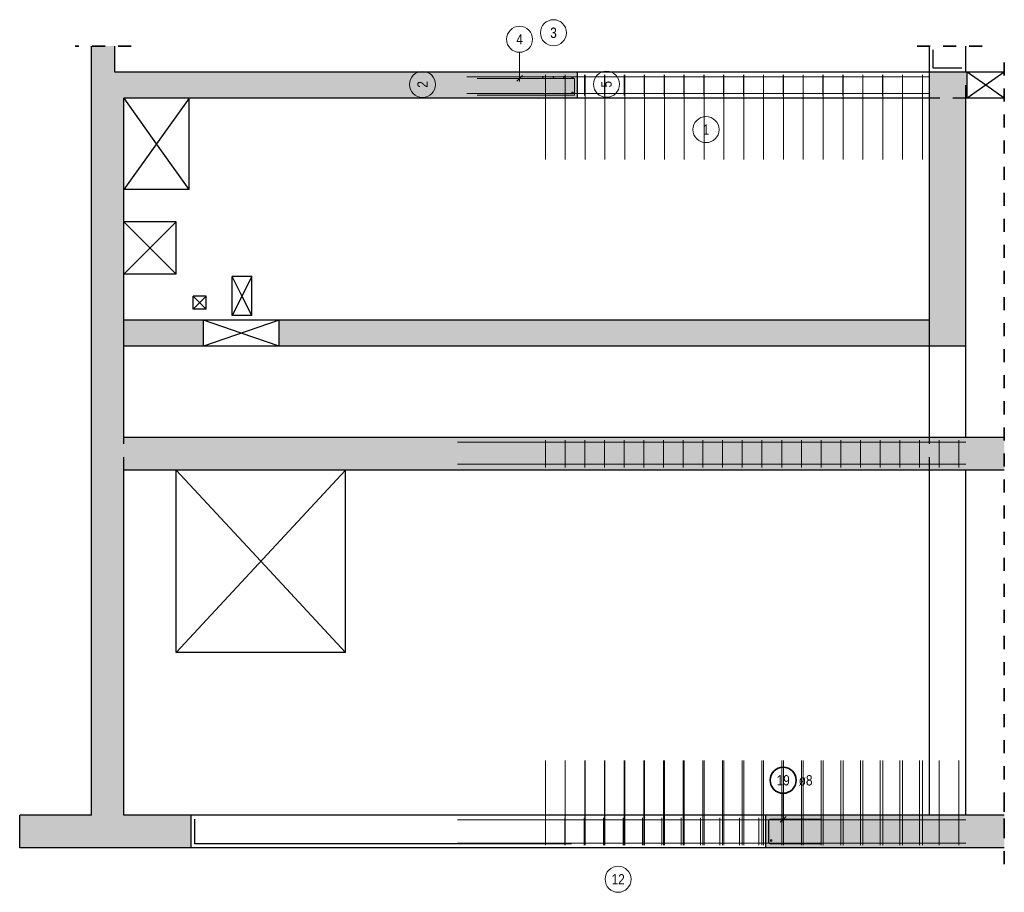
# Model space of a CAD drawing. Header units: millimetres. Extents: x -12.7 to 49.1, y -8.7 to 26.3.
# Tile 3 of 35: x 8.1 to 15.6, y -8.7 to -2. Entities that reach past the tile are written whole.
import ezdxf

# ---------------------------------------------------------------- set-up
doc = ezdxf.new("R2010")
doc.units = ezdxf.units.MM
doc.linetypes.add('HIDDEN', pattern=[0.375, 0.25, -0.125])
doc.layers.add('Achsen', color=7, linetype='Continuous', lineweight=20)
doc.layers.add('nplo Bewehrung', color=7, linetype='Continuous', lineweight=20)
doc.styles.add('Arial Narrow', font='ARIALN.TTF')

msp = doc.modelspace()

# ---------------------------------------------------------------- hatches: boundary and pattern name
at = {"lineweight": 13, "true_color": 0xd7ffd7}
for points in [[(8.85, -2.4132), (8.78, -2.4132), (8.78, -2.2133), (8.6, -2.2133), (8.6, -8.3633), (8.85, -8.3633)], [(12.03, -2.6132), (12.03, -2.4132), (8.85, -2.4132), (8.85, -2.6132)], [(12.33, -2.4132), (12.03, -2.4132), (12.03, -2.6132), (12.33, -2.6132)], [(15.31, -4.5156), (15.31, -2.4133), (15.03, -2.4133), (15.03, -4.5156)], [(15.32, -2.4133), (15.31, -2.4133), (15.31, -2.6133), (15.32, -2.6133)], [(12.03, -5.4656), (12.03, -5.2156), (8.85, -5.2156), (8.85, -5.4656)], [(15.03, -5.4656), (15.03, -5.2156), (12.03, -5.2156), (12.03, -5.4656)], [(15.31, -5.4656), (15.31, -5.2156), (15.03, -5.2156), (15.03, -5.4656)], [(15.6049, -5.4656), (15.6049, -5.2156), (15.31, -5.2156), (15.31, -5.4656)], [(8.6, -8.3633), (8.6, -8.1133), (8.05, -8.1133), (8.05, -8.3633)], [(9.365, -8.3633), (9.365, -8.1133), (8.85, -8.1133), (8.85, -8.3633)], [(15.03, -8.3633), (15.03, -8.1133), (13.775, -8.1133), (13.775, -8.3633)], [(15.03, -8.3633), (15.31, -8.3633), (15.31, -8.1133), (15.03, -8.1133)], [(15.6049, -8.3633), (15.6049, -8.1133), (15.31, -8.1133), (15.31, -8.3633)]]:
    msp.add_hatch(color=254, dxfattribs=at).paths.add_polyline_path(points)
at = {"lineweight": 13, "true_color": 0xf08e8e}
for points in [[(9.46, -4.5156), (9.46, -4.3156), (8.85, -4.3156), (8.85, -4.5156)], [(12.03, -4.3156), (10.04, -4.3156), (10.04, -4.5156), (12.03, -4.5156)], [(15.03, -4.5156), (15.03, -4.3156), (12.03, -4.3156), (12.03, -4.5156)]]:
    msp.add_hatch(color=11, dxfattribs=at).paths.add_polyline_path(points)

# ---------------------------------------------------------------- linework, layer by layer
at = {"color": 2, "linetype": 'HIDDEN', "lineweight": 35, "ltscale": 0.25}
for p, q in [((8.905, -2.2133), (8.475, -2.2133)), ((15.435, -2.2133), (14.905, -2.2133)), ((15.6049, -8.2383), (15.6049, -2.2883)), ((15.6049, -8.4883), (15.6049, -7.9883))]:
    msp.add_line(p, q, dxfattribs=at)
at = {"color": 3, "linetype": 'Continuous', "lineweight": 25}
for p, q in [((8.6, -8.1133), (8.6, -2.2133)), ((8.78, -2.4132), (8.78, -2.2133)), ((15.03, -2.4133), (15.03, -2.2133)), ((15.31, -2.4133), (15.31, -2.2133)), ((8.85, -2.4133), (8.78, -2.4133)), ((12.03, -2.4133), (8.85, -2.4133)), ((12.33, -2.4133), (12.03, -2.4133)), ((12.33, -2.6132), (12.33, -2.4132)), ((15.03, -2.4133), (12.33, -2.4133)), ((15.03, -4.5156), (15.03, -2.4133)), ((15.31, -2.4133), (15.03, -2.4133)), ((15.32, -2.4133), (15.31, -2.4133)), ((15.32, -2.6133), (15.32, -2.4133)), ((15.6049, -2.4133), (15.32, -2.4133)), ((8.85, -5.2156), (8.85, -2.6132)), ((12.03, -2.6133), (8.85, -2.6133)), ((9.35, -3.3124), (9.35, -2.6132)), ((12.33, -2.6133), (12.03, -2.6133)), ((15.03, -2.6133), (12.33, -2.6133)), ((15.31, -4.5156), (15.31, -2.6133)), ((15.32, -2.6133), (15.31, -2.6133)), ((15.6049, -2.6133), (15.32, -2.6133)), ((9.35, -3.3124), (8.85, -3.3124)), ((9.25, -3.5627), (8.85, -3.5627)), ((9.25, -3.9627), (9.25, -3.5627)), ((9.25, -3.9627), (8.85, -3.9627)), ((9.68, -4.2801), (9.68, -3.9801)), ((9.83, -3.9801), (9.68, -3.9801)), ((9.83, -4.2801), (9.83, -3.9801)), ((9.38, -4.2311), (9.38, -4.1311)), ((9.48, -4.1311), (9.38, -4.1311)), ((9.48, -4.2311), (9.48, -4.1311)), ((9.48, -4.2311), (9.38, -4.2311)), ((9.83, -4.2801), (9.68, -4.2801)), ((9.46, -4.3156), (8.85, -4.3156)), ((9.46, -4.5156), (9.46, -4.3156)), ((10.04, -4.3156), (9.46, -4.3156)), ((10.04, -4.5156), (10.04, -4.3156)), ((12.03, -4.3156), (10.04, -4.3156)), ((15.03, -4.3156), (12.03, -4.3156)), ((9.46, -4.5156), (8.85, -4.5156)), ((10.04, -4.5156), (9.46, -4.5156)), ((12.03, -4.5156), (10.04, -4.5156)), ((15.03, -4.5156), (12.03, -4.5156)), ((15.03, -5.2156), (15.03, -4.5156)), ((15.31, -4.5156), (15.03, -4.5156)), ((15.31, -5.2156), (15.31, -4.5156)), ((12.03, -5.2156), (8.85, -5.2156)), ((15.03, -5.2156), (12.03, -5.2156)), ((15.31, -5.2156), (15.03, -5.2156)), ((15.6049, -5.2156), (15.31, -5.2156)), ((8.85, -8.1133), (8.85, -5.4656)), ((12.03, -5.4656), (8.85, -5.4656)), ((9.25, -6.8656), (9.25, -5.4656)), ((10.55, -6.8656), (10.55, -5.4656)), ((15.03, -5.4656), (12.03, -5.4656)), ((15.03, -8.1133), (15.03, -5.4656)), ((15.31, -5.4656), (15.03, -5.4656)), ((15.31, -8.1133), (15.31, -5.4656)), ((15.6049, -5.4656), (15.31, -5.4656)), ((10.55, -6.8656), (9.25, -6.8656)), ((8.05, -8.3633), (8.05, -8.1133)), ((8.6, -8.1133), (8.05, -8.1133)), ((9.365, -8.1133), (8.85, -8.1133)), ((9.365, -8.3633), (9.365, -8.1133)), ((12.03, -8.1133), (9.365, -8.1133)), ((13.775, -8.1133), (12.03, -8.1133)), ((13.775, -8.3633), (13.775, -8.1133)), ((15.03, -8.1133), (13.775, -8.1133)), ((14.195, -8.1453), (13.811, -8.1453)), ((13.8858, -8.1674), (13.93, -8.1232)), ((15.31, -8.1133), (15.03, -8.1133)), ((15.6049, -8.1133), (15.31, -8.1133)), ((13.795, -8.1613), (13.795, -8.3153)), ((8.6, -8.3633), (8.05, -8.3633)), ((8.85, -8.3633), (8.6, -8.3633)), ((9.365, -8.3633), (8.85, -8.3633)), ((12.03, -8.3633), (9.365, -8.3633)), ((13.775, -8.3633), (12.03, -8.3633)), ((15.03, -8.3633), (13.775, -8.3633)), ((13.811, -8.3313), (14.195, -8.3313)), ((15.31, -8.3633), (15.03, -8.3633)), ((15.6049, -8.3633), (15.31, -8.3633))]:
    msp.add_line(p, q, dxfattribs=at)
at = {"color": 3, "linetype": 'HIDDEN', "lineweight": 25, "ltscale": 0.25}
for p, q in [((15.31, -2.6133), (15.31, -2.4133)), ((8.85, -2.6132), (8.85, -2.6124)), ((9.35, -2.6124), (8.85, -2.6124)), ((9.35, -2.6132), (9.35, -2.6124)), ((15.31, -2.6133), (15.03, -2.6133)), ((8.85, -5.4656), (8.85, -5.2156)), ((15.03, -5.4656), (15.03, -5.2156))]:
    msp.add_line(p, q, dxfattribs=at)
at = {"color": 5, "linetype": 'Continuous', "lineweight": 18}
msp.add_line((13.9079, -7.9453), (13.9079, -8.1703), dxfattribs=at)
at = {"color": 9, "linetype": 'Continuous', "lineweight": 0}
for centre in [(8.85, -2.4132), (12.03, -2.4132), (12.03, -2.6132)]:
    msp.add_circle(centre, 0.00111, dxfattribs=at)
at = {"color": 2, "linetype": 'Continuous', "lineweight": 35}
msp.add_circle((13.9079, -7.8453), 0.1, dxfattribs=at)
at = {"color": 3, "linetype": 'Continuous', "lineweight": 25}
for centre, start, end in [((13.811, -8.1613), 90, 180), ((13.811, -8.3153), 180, 270)]:
    msp.add_arc(centre, 0.016, start, end, dxfattribs=at)
at = {"layer": 'Achsen', "color": 3, "linetype": 'Continuous', "lineweight": 25}
for p, q in [((15.06, -2.3833), (15.06, -2.2433)), ((15.28, -2.3833), (15.06, -2.3833)), ((15.6049, -2.4133), (15.32, -2.6133)), ((15.4625, -2.5133), (15.32, -2.4133)), ((15.6049, -2.6133), (15.4625, -2.5133)), ((9.3494, -2.6133), (8.85, -3.3124)), ((9.1, -2.9624), (8.8506, -2.6133)), ((9.35, -3.3124), (9.1, -2.9624)), ((9.25, -3.5627), (8.85, -3.9627)), ((9.05, -3.7627), (8.85, -3.5627)), ((9.25, -3.9627), (9.05, -3.7627)), ((9.83, -3.9801), (9.68, -4.2801)), ((9.755, -4.1301), (9.68, -3.9801)), ((9.48, -4.1311), (9.38, -4.2311)), ((9.43, -4.1811), (9.38, -4.1311)), ((9.83, -4.2801), (9.755, -4.1301)), ((9.48, -4.2311), (9.43, -4.1811)), ((10.04, -4.3156), (9.46, -4.5156)), ((9.75, -4.4156), (9.46, -4.3156)), ((10.04, -4.5156), (9.75, -4.4156)), ((10.55, -5.4656), (9.25, -6.8656)), ((9.9, -6.1656), (9.25, -5.4656)), ((10.55, -6.8656), (9.9, -6.1656)), ((9.395, -8.3333), (9.395, -8.1433)), ((12.285, -8.3333), (9.395, -8.3333))]:
    msp.add_line(p, q, dxfattribs=at)
at = {"layer": 'Achsen', "color": 3, "linetype": 'HIDDEN', "lineweight": 25, "ltscale": 0.25}
for p, q in [((8.8506, -2.6133), (8.85, -2.6124)), ((9.35, -2.6124), (9.3494, -2.6133))]:
    msp.add_line(p, q, dxfattribs=at)
at = {"layer": 'nplo Bewehrung', "color": 9, "linetype": 'Continuous', "lineweight": 0}
for p, q in [((11.8854, -2.2612), (11.8854, -2.4862)), ((11.48, -2.4492), (15.03, -2.4492)), ((11.48, -2.4492), (15.03, -2.4492)), ((11.56, -2.4612), (12.306, -2.4612)), ((11.8633, -2.4833), (11.9075, -2.4391)), ((12.084, -3.0833), (12.084, -2.4333)), ((12.2362, -3.0833), (12.2362, -2.4333)), ((12.306, -2.4612), (12.306, -2.5892)), ((12.384, -2.5932), (12.384, -2.4332)), ((12.3885, -3.0833), (12.3885, -2.4333)), ((12.5365, -2.5932), (12.5365, -2.4332)), ((12.5407, -3.0833), (12.5407, -2.4333)), ((12.689, -2.5932), (12.689, -2.4332)), ((12.6929, -3.0833), (12.6929, -2.4333)), ((12.8414, -2.5932), (12.8414, -2.4332)), ((12.8451, -3.0833), (12.8451, -2.4333)), ((12.9939, -2.5932), (12.9939, -2.4332)), ((12.9973, -3.0833), (12.9973, -2.4333)), ((13.1464, -2.5932), (13.1464, -2.4332)), ((13.1495, -3.0833), (13.1495, -2.4333)), ((13.2989, -2.5932), (13.2989, -2.4332)), ((13.3017, -3.0833), (13.3017, -2.4333)), ((13.4513, -2.5932), (13.4513, -2.4332)), ((13.4539, -3.0833), (13.4539, -2.4333)), ((13.6038, -2.5932), (13.6038, -2.4332)), ((13.6061, -3.0833), (13.6061, -2.4333)), ((13.7563, -2.5932), (13.7563, -2.4332)), ((13.7583, -3.0833), (13.7583, -2.4333)), ((13.9087, -2.5932), (13.9087, -2.4332)), ((13.9106, -3.0833), (13.9106, -2.4333)), ((14.0612, -2.5932), (14.0612, -2.4332)), ((14.0628, -3.0833), (14.0628, -2.4333)), ((14.2137, -2.5932), (14.2137, -2.4332)), ((14.215, -3.0833), (14.215, -2.4333)), ((14.3661, -2.5932), (14.3661, -2.4332)), ((14.3672, -3.0833), (14.3672, -2.4333)), ((14.5186, -2.5932), (14.5186, -2.4332)), ((14.5194, -3.0833), (14.5194, -2.4333)), ((14.6711, -2.5932), (14.6711, -2.4332)), ((14.6716, -3.0833), (14.6716, -2.4333)), ((14.8236, -2.5932), (14.8236, -2.4332)), ((14.8238, -3.0833), (14.8238, -2.4333)), ((14.976, -2.5932), (14.976, -2.4332)), ((14.976, -3.0833), (14.976, -2.4333)), ((11.48, -2.5772), (15.03, -2.5772)), ((11.48, -2.5772), (15.03, -2.5772)), ((12.306, -2.5892), (11.56, -2.5892)), ((11.41, -5.2506), (15.31, -5.2506)), ((11.41, -5.2506), (15.31, -5.2506)), ((12.084, -5.4456), (12.084, -5.2356)), ((12.2351, -5.4456), (12.2351, -5.2356)), ((12.3861, -5.4456), (12.3861, -5.2356)), ((12.5372, -5.4456), (12.5372, -5.2356)), ((12.6882, -5.4456), (12.6882, -5.2356)), ((12.8393, -5.4456), (12.8393, -5.2356)), ((12.9903, -5.4456), (12.9903, -5.2356)), ((13.1414, -5.4456), (13.1414, -5.2356)), ((13.2924, -5.4456), (13.2924, -5.2356)), ((13.4435, -5.4456), (13.4435, -5.2356)), ((13.5945, -5.4456), (13.5945, -5.2356)), ((13.7456, -5.4456), (13.7456, -5.2356)), ((13.8966, -5.4456), (13.8966, -5.2356)), ((14.0477, -5.4456), (14.0477, -5.2356)), ((14.1987, -5.4456), (14.1987, -5.2356)), ((14.3497, -5.4456), (14.3497, -5.2356)), ((14.5008, -5.4456), (14.5008, -5.2356)), ((14.6518, -5.4456), (14.6518, -5.2356)), ((14.8029, -5.4456), (14.8029, -5.2356)), ((14.9539, -5.4456), (14.9539, -5.2356)), ((15.105, -5.4456), (15.105, -5.2356)), ((15.256, -5.4456), (15.256, -5.2356)), ((11.41, -5.4206), (15.31, -5.4206)), ((11.41, -5.4206), (15.31, -5.4206)), ((12.084, -8.3433), (12.084, -7.6933)), ((12.084, -8.3433), (12.084, -7.6933)), ((12.084, -8.3433), (12.084, -7.6933)), ((12.2351, -8.3433), (12.2351, -7.6933)), ((12.2362, -8.3433), (12.2362, -7.6933)), ((12.2362, -8.3433), (12.2362, -7.6933)), ((12.3861, -8.3433), (12.3861, -7.6933)), ((12.3885, -8.3433), (12.3885, -7.6933)), ((12.3885, -8.3433), (12.3885, -7.6933)), ((12.5372, -8.3433), (12.5372, -7.6933)), ((12.5407, -8.3433), (12.5407, -7.6933)), ((12.5407, -8.3433), (12.5407, -7.6933)), ((12.6882, -8.3433), (12.6882, -7.6933)), ((12.6929, -8.3433), (12.6929, -7.6933)), ((12.6929, -8.3433), (12.6929, -7.6933)), ((12.8393, -8.3433), (12.8393, -7.6933)), ((12.8451, -8.3433), (12.8451, -7.6933)), ((12.8451, -8.3433), (12.8451, -7.6933)), ((12.9903, -8.3433), (12.9903, -7.6933)), ((12.9973, -8.3433), (12.9973, -7.6933)), ((12.9973, -8.3433), (12.9973, -7.6933)), ((13.1414, -8.3433), (13.1414, -7.6933)), ((13.1495, -8.3433), (13.1495, -7.6933)), ((13.1495, -8.3433), (13.1495, -7.6933)), ((13.2924, -8.3433), (13.2924, -7.6933)), ((13.3017, -8.3433), (13.3017, -7.6933)), ((13.3017, -8.3433), (13.3017, -7.6933)), ((13.4435, -8.3433), (13.4435, -7.6933)), ((13.4539, -8.3433), (13.4539, -7.6933)), ((13.4539, -8.3433), (13.4539, -7.6933)), ((13.5945, -8.3433), (13.5945, -7.6933)), ((13.6061, -8.3433), (13.6061, -7.6933)), ((13.6061, -8.3433), (13.6061, -7.6933)), ((13.7456, -8.3433), (13.7456, -7.6933)), ((13.7583, -8.3433), (13.7583, -7.6933)), ((13.7583, -8.3433), (13.7583, -7.6933)), ((13.8966, -8.3433), (13.8966, -7.6933)), ((13.9106, -8.3433), (13.9106, -7.6933)), ((13.9106, -8.3433), (13.9106, -7.6933)), ((14.0476, -8.3433), (14.0476, -7.6933)), ((14.0628, -8.3433), (14.0628, -7.6933)), ((14.0628, -8.3433), (14.0628, -7.6933)), ((14.1987, -8.3433), (14.1987, -7.6933)), ((14.215, -8.3433), (14.215, -7.6933)), ((14.215, -8.3433), (14.215, -7.6933)), ((14.3497, -8.3433), (14.3497, -7.6933)), ((14.3672, -8.3433), (14.3672, -7.6933)), ((14.3672, -8.3433), (14.3672, -7.6933)), ((14.5008, -8.3433), (14.5008, -7.6933)), ((14.5194, -8.3433), (14.5194, -7.6933)), ((14.5194, -8.3433), (14.5194, -7.6933)), ((14.6518, -8.3433), (14.6518, -7.6933)), ((14.6716, -8.3433), (14.6716, -7.6933)), ((14.6716, -8.3433), (14.6716, -7.6933)), ((14.8029, -8.3433), (14.8029, -7.6933)), ((14.8238, -8.3433), (14.8238, -7.6933)), ((14.8238, -8.3433), (14.8238, -7.6933)), ((14.9539, -8.3433), (14.9539, -7.6933)), ((14.976, -8.3433), (14.976, -7.6933)), ((14.976, -8.3433), (14.976, -7.6933)), ((15.105, -8.3433), (15.105, -7.6933)), ((15.256, -8.3433), (15.256, -7.6933)), ((11.41, -8.1483), (15.31, -8.1483)), ((11.41, -8.1483), (15.31, -8.1483)), ((11.41, -8.1483), (15.31, -8.1483)), ((12.084, -8.344), (12.084, -8.134)), ((12.2328, -8.344), (12.2328, -8.134)), ((12.3817, -8.344), (12.3817, -8.134)), ((12.5305, -8.344), (12.5305, -8.134)), ((12.6793, -8.344), (12.6793, -8.134)), ((12.8281, -8.344), (12.8281, -8.134)), ((12.9769, -8.344), (12.9769, -8.134)), ((13.1258, -8.344), (13.1258, -8.134)), ((13.2746, -8.344), (13.2746, -8.134)), ((13.4234, -8.344), (13.4234, -8.134)), ((13.5722, -8.344), (13.5722, -8.134)), ((13.721, -8.344), (13.721, -8.134)), ((11.41, -8.3283), (15.31, -8.3283)), ((11.41, -8.3283), (15.31, -8.3283)), ((11.41, -8.3283), (15.31, -8.3283))]:
    msp.add_line(p, q, dxfattribs=at)
for centre, radius in [((12.1455, -2.1109), 0.1), ((11.8854, -2.1612), 0.1), ((11.1407, -2.5076), 0.1), ((12.5527, -2.5062), 0.1), ((12.064, -2.4503), 0.004), ((12.064, -2.4503), 0.004), ((12.145, -2.4503), 0.004), ((12.145, -2.4503), 0.004), ((12.226, -2.4503), 0.004), ((12.226, -2.4503), 0.004), ((12.292, -2.4543), 0.006), ((12.292, -2.4543), 0.006), ((12.292, -2.5723), 0.006), ((12.292, -2.5723), 0.006), ((13.316, -2.8539), 0.1), ((13.816, -8.3073), 0.006), ((13.816, -8.3073), 0.006), ((12.6416, -8.6046), 0.1)]:
    msp.add_circle(centre, radius, dxfattribs=at)

# ---------------------------------------------------------------- texts
at = {"color": 2, "lineweight": 35, "char_height": 0.07875, "attachment_point": 1, "line_spacing_factor": 0.9, "style": 'Arial Narrow'}
for s, insert in [('19', (13.8582, -7.8059)), ('ø8', (14.0279, -7.8059))]:
    msp.add_mtext(s, dxfattribs=dict(at, insert=insert))
at = {"layer": 'nplo Bewehrung', "color": 9, "lineweight": 0, "attachment_point": 1, "line_spacing_factor": 0.9, "style": 'Arial Narrow'}
for s, insert, char_height in [('3', (12.1207, -2.0715), 0.0788), ('4', (11.8606, -2.1219), 0.0788), ('1', (13.2912, -2.8145), 0.0788), ('12', (12.592, -8.5653), 0.07875)]:
    msp.add_mtext(s, dxfattribs=dict(at, insert=insert, char_height=char_height))
at = {"layer": 'nplo Bewehrung', "color": 9, "lineweight": 0, "char_height": 0.0788, "attachment_point": 1, "rotation": 90, "line_spacing_factor": 0.9, "style": 'Arial Narrow'}
for s, insert in [('2', (11.1013, -2.5324)), ('5', (12.5133, -2.531))]:
    msp.add_mtext(s, dxfattribs=dict(at, insert=insert))

doc.saveas('drawing.dxf')
